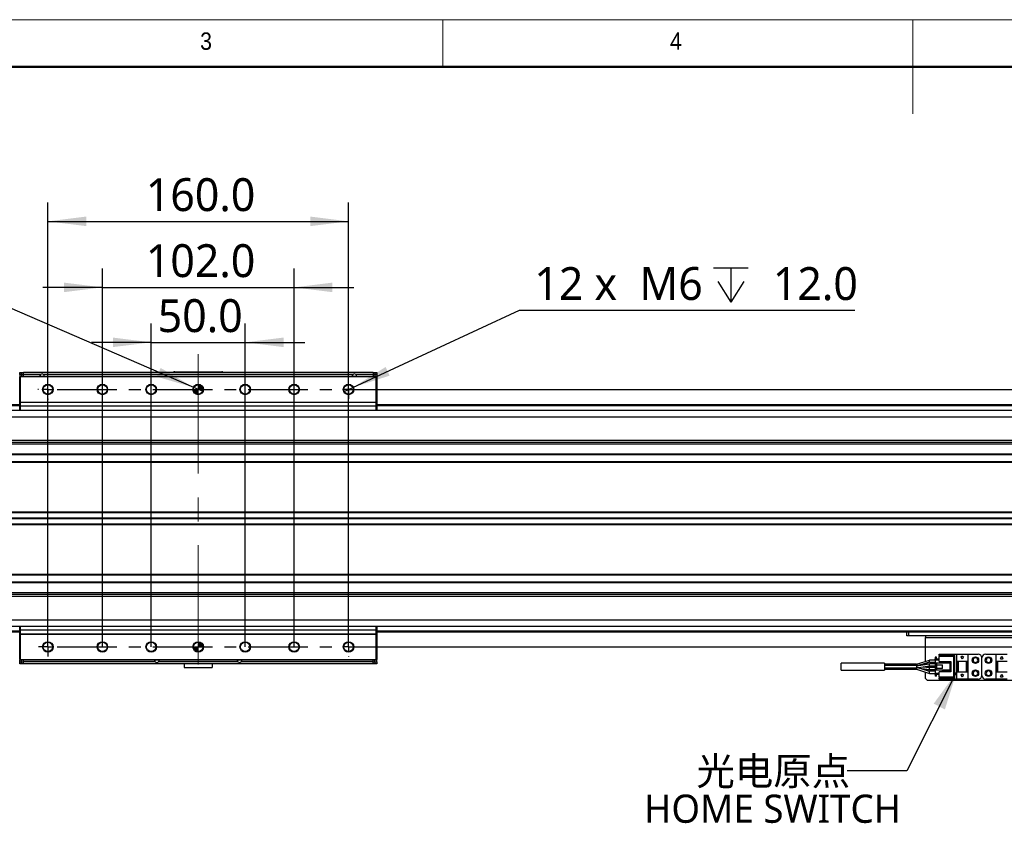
# Model space of a CAD drawing. Header units: millimetres. Extents: x 25 to 2075, y 25 to 1460.
# Tile 5 of 15: x 575 to 1099, y 1033 to 1460. Entities that reach past the tile are written whole.
import ezdxf

# ---------------------------------------------------------------- set-up
doc = ezdxf.new("R2010")
doc.units = ezdxf.units.MM
doc.header["$LTSCALE"] = 5
doc.linetypes.add('CENTER', pattern=[10.16, 6.35, -1.27, 1.27, -1.27])
doc.linetypes.add('CENTERX2', pattern=[20.32, 12.7, -2.54, 2.54, -2.54])
doc.layers.add('中心线', color=1, linetype='CENTER')
doc.layers.add('标注', color=7, linetype='Continuous')
doc.styles.add('SLDTEXTSTYLE0', font='MSYH.TTC', dxfattribs={"bigfont": 'bigfont'})
doc.styles.add('SLDTEXTSTYLE1', font='GOTHIC.TTF', dxfattribs={"width": 0.913})
doc.styles.add('SLDTEXTSTYLE10', font='MSYH.TTC')
doc.styles.get("Standard").update_dxf_attribs({"font": 'MSYH.TTC'})
doc.dimstyles.new('SLDDIMSTYLE0', dxfattribs={"dimtxt": 17.5, "dimasz": 20.4, "dimexe": 0, "dimexo": 0.0625, "dimgap": 4.375, "dimtad": 2, "dimrnd": 1e-09, "dimzin": 4, "dimdsep": 46, "dimtxsty": 'SLDTEXTSTYLE10', "dimsah": 1, "dimcen": 0.09, "dimadec": 0, "dimazin": 1, "dimtfac": 1, "dimtmove": 0, "dimatfit": 0, "dimfxl": 0, "dimfrac": 2, "dimtolj": 1, "dimtzin": 12, "dimarcsym": 0})
doc.dimstyles.new('SLDDIMSTYLE1', dxfattribs={"dimtxt": 17.5, "dimasz": 20.4, "dimexe": 0, "dimexo": 0.0625, "dimgap": 4.375, "dimtad": 2, "dimrnd": 1e-09, "dimzin": 4, "dimdsep": 46, "dimtxsty": 'SLDTEXTSTYLE10', "dimsah": 1, "dimcen": 0.09, "dimadec": 0, "dimazin": 1, "dimtfac": 1, "dimtofl": 0, "dimtmove": 0, "dimatfit": 3, "dimfxl": 0, "dimfrac": 2, "dimtolj": 1, "dimtzin": 12, "dimarcsym": 0})
doc.dimstyles.new('SLDDIMSTYLE2', dxfattribs={"dimtxt": 0.18, "dimasz": 20.4, "dimexe": 0, "dimexo": 0.0625, "dimgap": 0, "dimtad": 0, "dimtih": 1, "dimtoh": 1, "dimdec": 0, "dimrnd": 1e-09, "dimzin": 0, "dimdsep": 46, "dimtxsty": 'Standard', "dimsah": 1, "dimcen": 0.09, "dimadec": 0, "dimazin": 0, "dimtfac": 20.4, "dimtdec": 0, "dimtofl": 0, "dimtmove": 0, "dimatfit": 3, "dimfxl": 0, "dimfrac": 2, "dimtolj": 1, "dimtzin": 0, "dimarcsym": 0})
doc.dimstyles.new('SLDDIMSTYLE3', dxfattribs={"dimtxt": 17.5, "dimasz": 20.4, "dimexe": 0, "dimexo": 0.0625, "dimgap": 4.375, "dimtad": 0, "dimtih": 1, "dimtoh": 1, "dimdec": 6, "dimrnd": 1e-09, "dimzin": 12, "dimdsep": 46, "dimtxsty": 'SLDTEXTSTYLE10', "dimblk1": 'NONE', "dimsah": 1, "dimcen": 0, "dimadec": 0, "dimazin": 3, "dimtfac": 1, "dimtmove": 0, "dimatfit": 3, "dimldrblk": 'NONE', "dimfxl": 0, "dimfrac": 2, "dimtolj": 1, "dimtzin": 12, "dimarcsym": 0})
doc.dimstyles.new('SLDDIMSTYLE4', dxfattribs={"dimtxt": 17.5, "dimasz": 20.4, "dimexe": 0, "dimexo": 0.0625, "dimgap": 4.375, "dimtad": 0, "dimtih": 1, "dimtoh": 1, "dimdec": 1, "dimrnd": 1e-09, "dimzin": 4, "dimdsep": 46, "dimtxsty": 'SLDTEXTSTYLE10', "dimblk1": 'NONE', "dimsah": 1, "dimcen": 0, "dimadec": 0, "dimazin": 1, "dimtfac": 1, "dimtmove": 0, "dimatfit": 3, "dimldrblk": 'NONE', "dimfxl": 0, "dimfrac": 2, "dimtolj": 1, "dimtzin": 12, "dimarcsym": 0})

# ---------------------------------------------------------------- blocks, each defined once
blk = doc.blocks.new('SW_SYMBOL_HOLE_DEPTH')
at = {"layer": '标注', "color": 0}
for p, q in [((0, 4375), (4000, 4375)), ((2000, 4375), (2000, 375)), ((500, 2775), (2000, 375)), ((3500, 2775), (2000, 375))]:
    blk.add_line(p, q, dxfattribs=at)
blk = doc.blocks.new('_D_12')
at = {"layer": '标注', "color": 1}
for p, q in [((752.09, 1264.38), (840.71, 1305.43)), ((840.71, 1305.43), (1019.15, 1305.43)), ((747.55, 1262.28), (752.09, 1264.38))]:
    blk.add_line(p, q, dxfattribs=at)
blk.add_solid([(752.09, 1264.38), (771.67, 1270.65), (769.53, 1275.26)], dxfattribs=at)
at = {"layer": '标注', "color": 1, "xscale": 0.004592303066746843, "yscale": 0.004592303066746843, "zscale": 0.004592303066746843}
blk.add_blockref('SW_SYMBOL_HOLE_DEPTH', (944.05, 1307.98), dxfattribs=at)
at = {"layer": '标注', "color": 1, "char_height": 17.5, "attachment_point": 1, "style": 'SLDTEXTSTYLE10'}
for s, insert in [('12 x  M6 ', (848.65, 1328.38)), (' 12.0', (969.66, 1328.38))]:
    blk.add_mtext(s, dxfattribs=dict(at, insert=insert))
blk = doc.blocks.new('_None')
blk = doc.blocks.new('_D_13')
at = {"layer": '标注', "color": 102}
for p, q in [((544.59, 1317.5), (331.94, 1317.5)), ((667.53, 1264.32), (544.59, 1317.5)), ((672.11, 1262.34), (667.53, 1264.32))]:
    blk.add_line(p, q, dxfattribs=at)
blk.add_solid([(667.53, 1264.32), (649.81, 1274.75), (647.79, 1270.09)], dxfattribs=at)
at = {"layer": '标注', "color": 102, "xscale": 0.004592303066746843, "yscale": 0.004592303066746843, "zscale": 0.004592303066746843}
blk.add_blockref('SW_SYMBOL_HOLE_DEPTH', (474.19, 1320.04), dxfattribs=at)
at = {"layer": '标注', "color": 102, "char_height": 17.5, "attachment_point": 1, "style": 'SLDTEXTSTYLE10'}
for s, insert in [('2 x ', (331.94, 1340.44)), ('%%c', (368.26, 1340.27)), (' 5.0 H7 ', (395.29, 1340.44)), (' 6.0', (499.81, 1340.44))]:
    blk.add_mtext(s, dxfattribs=dict(at, insert=insert))
blk = doc.blocks.new('_D_14')
at = {"layer": '标注', "color": 1}
for p, q in [((589.82, 1126.33), (589.82, 1362.73)), ((749.82, 1126.33), (749.82, 1362.73)), ((589.82, 1352.73), (749.82, 1352.73))]:
    blk.add_line(p, q, dxfattribs=at)
for points in [[(589.82, 1352.73), (610.22, 1350.19), (610.22, 1355.27)], [(749.82, 1352.73), (729.42, 1355.27), (729.42, 1350.19)]]:
    blk.add_solid(points, dxfattribs=at)
at = {"layer": '标注', "color": 1, "insert": (641.94, 1375.69), "char_height": 17.5, "attachment_point": 1, "style": 'SLDTEXTSTYLE10'}
blk.add_mtext('160.0', dxfattribs=at)
blk = doc.blocks.new('_D_15')
at = {"layer": '标注', "color": 1}
for p, q in [((618.82, 1126.33), (618.82, 1327.6)), ((720.82, 1126.33), (720.82, 1327.6)), ((618.82, 1317.6), (587.07, 1317.6)), ((618.82, 1317.6), (720.82, 1317.6)), ((720.82, 1317.6), (752.57, 1317.6))]:
    blk.add_line(p, q, dxfattribs=at)
for points in [[(618.82, 1317.6), (598.42, 1320.14), (598.42, 1315.06)], [(720.82, 1317.6), (741.22, 1315.06), (741.22, 1320.14)]]:
    blk.add_solid(points, dxfattribs=at)
at = {"layer": '标注', "color": 1, "insert": (641.94, 1340.57), "char_height": 17.5, "attachment_point": 1, "style": 'SLDTEXTSTYLE10'}
blk.add_mtext('102.0', dxfattribs=at)
blk = doc.blocks.new('_D_16')
at = {"layer": '标注', "color": 1}
for p, q in [((644.82, 1126.33), (644.82, 1298.37)), ((694.82, 1126.33), (694.82, 1298.37)), ((644.82, 1288.37), (613.07, 1288.37)), ((644.82, 1288.37), (694.82, 1288.37)), ((694.82, 1288.37), (726.57, 1288.37))]:
    blk.add_line(p, q, dxfattribs=at)
for points in [[(644.82, 1288.37), (624.42, 1290.91), (624.42, 1285.83)], [(694.82, 1288.37), (715.22, 1285.83), (715.22, 1290.91)]]:
    blk.add_solid(points, dxfattribs=at)
at = {"layer": '标注', "color": 1, "insert": (648.26, 1311.33), "char_height": 17.5, "attachment_point": 1, "style": 'SLDTEXTSTYLE10'}
blk.add_mtext('50.0', dxfattribs=at)
blk = doc.blocks.new('_D_17')
at = {"layer": '标注', "color": 1}
for p, q in [((749.82, 1263.33), (1289.83, 1263.33)), ((1279.83, 1263.33), (1279.83, 1126.33)), ((749.82, 1126.33), (1289.83, 1126.33))]:
    blk.add_line(p, q, dxfattribs=at)
for points in [[(1279.83, 1263.33), (1277.29, 1242.93), (1282.37, 1242.93)], [(1279.83, 1126.33), (1282.37, 1146.73), (1277.29, 1146.73)]]:
    blk.add_solid(points, dxfattribs=at)
at = {"layer": '标注', "color": 1, "insert": (1256.86, 1166.95), "char_height": 17.5, "attachment_point": 1, "rotation": 90, "style": 'SLDTEXTSTYLE10'}
blk.add_mtext('137.0', dxfattribs=at)
blk = doc.blocks.new('SW_NOTE_0_6')
at = {"color": 0, "linetype": 'Continuous', "lineweight": 0, "char_height": 15, "attachment_point": 2}
for s, insert, style in [('光电原点', (-39.34, 7.27), 'SLDTEXTSTYLE0'), ('HOME SWITCH', (-39.74, -12.73), 'SLDTEXTSTYLE10')]:
    blk.add_mtext(s, dxfattribs=dict(at, insert=insert, style=style))
blk = doc.blocks.new('SW_CENTERMARKSYMBOL_0')
at = {"layer": '中心线', "color": 0}
for p, q in [((0, 5), (0, 5.3)), ((-5, 0), (-5.3, 0)), ((0, 0), (-2.5, 0)), ((0, 0), (0, 2.5)), ((0, 0), (0, -2.5)), ((0, 0), (2.5, 0)), ((5, 0), (155, 0)), ((160, 0), (157.5, 0)), ((160, 2.5), (160, 5)), ((160, 0), (160, 2.5)), ((160, 0), (160, -2.5)), ((160, 0), (162.5, 0)), ((162.5, 0), (165, 0)), ((0, -5), (0, -5.3)), ((160, -2.5), (160, -5))]:
    blk.add_line(p, q, dxfattribs=at)
blk = doc.blocks.new('SW_CENTERMARKSYMBOL_1')
at = {"layer": '中心线', "color": 0}
for p, q in [((160, 5), (160, 5.3)), ((-2.5, 0), (-5, 0)), ((0, 0), (-2.5, 0)), ((0, 2.5), (0, 5)), ((0, 0), (0, 2.5)), ((0, 0), (0, -2.5)), ((0, 0), (2.5, 0)), ((5, 0), (155, 0)), ((160, 0), (157.5, 0)), ((160, 0), (160, 2.5)), ((160, 0), (160, -2.5)), ((160, 0), (162.5, 0)), ((165, 0), (165.3, 0)), ((0, -2.5), (0, -5)), ((160, -5), (160, -5.3))]:
    blk.add_line(p, q, dxfattribs=at)
blk = doc.blocks.new('SW_DOWELSYMBOL_0')
at = {"linetype": 'Continuous', "lineweight": 0}
h = blk.add_hatch(color=0, dxfattribs=at)
edge = h.paths.add_edge_path(flags=0)
edge.add_arc((0, 0), 2.5, 180, 270)
edge.add_line((0, -2.5), (0, 0))
edge.add_line((0, 0), (-2.5, 0))
h = blk.add_hatch(color=0, dxfattribs=at)
edge = h.paths.add_edge_path(flags=0)
edge.add_arc((0, 0), 2.5, 0, 90)
edge.add_line((0, 2.5), (0, 0))
edge.add_line((0, 0), (2.5, 0))
at = {"color": 0, "linetype": 'Continuous', "lineweight": 0}
blk.add_circle((0, 0), 2.5, dxfattribs=at)
blk = doc.blocks.new('SW_DOWELSYMBOL_1')
at = {"linetype": 'Continuous', "lineweight": 0}
h = blk.add_hatch(color=0, dxfattribs=at)
edge = h.paths.add_edge_path(flags=0)
edge.add_arc((0, 0), 2.5, 180, 270)
edge.add_line((0, -2.5), (0, 0))
edge.add_line((0, 0), (-2.5, 0))
h = blk.add_hatch(color=0, dxfattribs=at)
edge = h.paths.add_edge_path(flags=0)
edge.add_arc((0, 0), 2.5, 0, 90)
edge.add_line((0, 2.5), (0, 0))
edge.add_line((0, 0), (2.5, 0))
at = {"color": 0, "linetype": 'Continuous', "lineweight": 0}
blk.add_circle((0, 0), 2.5, dxfattribs=at)

msp = doc.modelspace()

# ---------------------------------------------------------------- linework, layer by layer
at = {"color": 7, "linetype": 'Continuous', "lineweight": 18}
for p, q in [((2075, 1460), (25, 1460)), ((800, 1435), (800, 1460)), ((1050, 1460), (1050, 1410)), ((50, 1435), (2050, 1435))]:
    msp.add_line(p, q, dxfattribs=at)
at = {"color": 7, "linetype": 'Continuous', "lineweight": 50}
msp.add_line((2050, 1435), (50, 1435), dxfattribs=at)
at = {"color": 0, "linetype": 'Continuous', "lineweight": -3}
for p, q in [((574.8195818, 1272.328918), (575.8195838, 1272.328918)), ((574.8195818, 1271.3289159), (574.8195818, 1272.328918)), ((575.8195838, 1271.3289159), (574.8195818, 1271.3289159)), ((574.8195818, 1271.3289159), (574.8195818, 1270.3289214)), ((575.1195794, 1270.3289214), (574.8195818, 1270.0289163)), ((574.8195818, 1256.6289167), (574.8195818, 1270.0289163)), ((575.1195794, 1270.0289163), (574.8195818, 1270.0289163)), ((575.1195794, 1270.0289163), (575.1195794, 1270.3289214)), ((575.1195794, 1270.3289214), (764.5195818, 1270.3289214)), ((575.1195794, 1270.0289163), (575.1195794, 1256.6289167)), ((764.5195818, 1270.0289163), (575.1195794, 1270.0289163)), ((575.8195838, 1272.328918), (576.8195784, 1272.328918)), ((575.8195838, 1271.3289159), (575.8195838, 1272.328918)), ((576.8195784, 1271.3289159), (575.8195838, 1271.3289159)), ((575.8195838, 1271.3289159), (575.8195838, 1270.3289214)), ((762.8195828, 1272.328918), (576.8195784, 1272.328918)), ((576.8195784, 1271.3299143), (576.8195784, 1272.328918)), ((576.8195784, 1271.3279176), (576.8195784, 1271.3299143)), ((585.9709179, 1271.3299143), (576.8195784, 1271.3299143)), ((576.8195784, 1271.3289159), (576.8195784, 1271.3279176)), ((576.8195784, 1270.3289214), (576.8195784, 1271.3279176)), ((585.9682506, 1271.3279176), (576.8195784, 1271.3279176)), ((752.170915, 1271.3299143), (587.4682462, 1271.3299143)), ((752.1682477, 1271.3279176), (587.4709135, 1271.3279176)), ((657.3195804, 1272.7289173), (657.3195804, 1272.4289197)), ((657.3195804, 1272.7289173), (682.3195808, 1272.7289173)), ((682.3195808, 1272.4289197), (657.3195804, 1272.4289197)), ((682.3195808, 1272.7289173), (682.3195808, 1272.4289197)), ((762.8195828, 1271.3299143), (753.6682433, 1271.3299143)), ((762.8195828, 1271.3279176), (753.6709106, 1271.3279176)), ((762.8195828, 1272.328918), (762.8195828, 1271.3299143)), ((762.8195828, 1272.328918), (763.8195774, 1272.328918)), ((762.8195828, 1271.3299143), (762.8195828, 1271.3279176)), ((763.8195774, 1271.3289159), (762.8195828, 1271.3289159)), ((762.8195828, 1271.3289159), (762.8195828, 1271.3279176)), ((762.8195828, 1271.3279176), (762.8195828, 1270.3289214)), ((763.8195774, 1272.328918), (763.8195774, 1271.3289159)), ((763.8195774, 1272.328918), (764.8195794, 1272.328918)), ((763.8195774, 1271.3289159), (763.8195774, 1270.3289214)), ((764.8195794, 1271.3289159), (763.8195774, 1271.3289159)), ((764.5195818, 1270.0289163), (764.5195818, 1270.3289214)), ((764.8195794, 1270.0289163), (764.5195818, 1270.3289214)), ((764.5195818, 1256.6289167), (764.5195818, 1270.0289163)), ((764.8195794, 1270.0289163), (764.5195818, 1270.0289163)), ((764.8195794, 1272.328918), (764.8195794, 1271.3289159)), ((764.8195794, 1271.3289159), (764.8195794, 1270.3289214)), ((764.8195794, 1270.0289163), (764.8195794, 1256.6289167)), ((115.0695553, 1252.3289184), (1224.5696059, 1252.3289184)), ((129.8195591, 1255.328917), (574.8195818, 1255.328917)), ((129.8195591, 1255.0289194), (574.8195818, 1255.0289194)), ((129.8195591, 1254.9052547), (574.8195818, 1254.9052547)), ((129.8195591, 1254.7442327), (574.8195818, 1254.7442327)), ((575.1195794, 1256.3289191), (574.8195818, 1256.6289167)), ((575.1195794, 1256.6289167), (574.8195818, 1256.6289167)), ((574.8195818, 1254.3289187), (574.8195818, 1256.6289167)), ((574.8195818, 1254.3289187), (575.1195794, 1254.3289187)), ((574.8195818, 1252.3289184), (574.8195818, 1254.3289187)), ((575.1195794, 1256.6289167), (764.5195818, 1256.6289167)), ((575.1195794, 1256.3289191), (575.1195794, 1256.6289167)), ((764.5195818, 1256.3289191), (575.1195794, 1256.3289191)), ((575.1195794, 1256.3289191), (575.1195794, 1254.3289187)), ((764.5195818, 1254.3289187), (575.1195794, 1254.3289187)), ((575.1195794, 1254.3289187), (575.1195794, 1252.3289184)), ((764.5195818, 1256.3289191), (764.5195818, 1256.6289167)), ((764.8195794, 1256.6289167), (764.5195818, 1256.6289167)), ((764.5195818, 1256.3289191), (764.8195794, 1256.6289167)), ((764.5195818, 1254.3289187), (764.5195818, 1256.3289191)), ((764.5195818, 1254.3289187), (764.8195794, 1254.3289187)), ((764.5195818, 1252.3289184), (764.5195818, 1254.3289187)), ((764.8195794, 1256.6289167), (764.8195794, 1254.3289187)), ((764.8195794, 1255.328917), (1209.819602, 1255.328917)), ((764.8195794, 1255.0289194), (1209.819602, 1255.0289194)), ((764.8195794, 1254.9052547), (1209.819602, 1254.9052547)), ((764.8195794, 1254.7442327), (1209.819602, 1254.7442327)), ((764.8195794, 1254.3289187), (764.8195794, 1252.3289184)), ((115.0695553, 1248.8289188), (1224.5696059, 1248.8289188)), ((115.0695553, 1236.2654108), (1224.5696059, 1236.2654108)), ((115.0695553, 1235.2971631), (1224.5696059, 1235.2971631)), ((115.0695553, 1234.3289192), (1224.5696059, 1234.3289192)), ((115.0695553, 1229.0289189), (1224.5696059, 1229.0289189)), ((115.0695553, 1228.6289158), (1224.5696059, 1228.6289158)), ((115.0695553, 1225.0289182), (1224.5696059, 1225.0289182)), ((115.0695553, 1224.628917), (1224.5696059, 1224.628917)), ((132.4267259, 1198.2289174), (1207.2124353, 1198.2289174)), ((132.9653135, 1197.8289174), (1206.6738477, 1197.8289174)), ((134.3145838, 1195.0289174), (1205.3245774, 1195.0289174)), ((134.3145838, 1194.6289174), (1205.3245774, 1194.6289174)), ((132.4267259, 1191.4289173), (1207.2124353, 1191.4289173)), ((132.9653135, 1191.8289173), (1206.6738477, 1191.8289173)), ((115.0695553, 1165.0289177), (1224.5696059, 1165.0289177)), ((115.0695553, 1164.6289165), (1224.5696059, 1164.6289165)), ((115.0695553, 1161.0289189), (1224.5696059, 1161.0289189)), ((115.0695553, 1160.6289159), (1224.5696059, 1160.6289159)), ((115.0695553, 1155.3289155), (1224.5696059, 1155.3289155)), ((115.0695553, 1154.3606716), (1224.5696059, 1154.3606716)), ((115.0695553, 1153.392424), (1224.5696059, 1153.392424)), ((115.0695553, 1140.828916), (1224.5696059, 1140.828916)), ((115.0695553, 1137.3289163), (1224.5696059, 1137.3289163)), ((574.8195818, 1135.3289197), (574.8195818, 1137.3289163)), ((575.1195794, 1137.3289163), (575.1195794, 1135.3289197)), ((764.5195818, 1135.3289197), (764.5195818, 1137.3289163)), ((764.8195794, 1137.3289163), (764.8195794, 1135.3289197)), ((129.8195591, 1134.913602), (574.8195818, 1134.913602)), ((129.8195591, 1134.7525801), (574.8195818, 1134.7525801)), ((129.8195591, 1134.6289153), (574.8195818, 1134.6289153)), ((129.8195591, 1134.3289177), (574.8195818, 1134.3289177)), ((574.8195818, 1135.3289197), (575.1195794, 1135.3289197)), ((574.8195818, 1133.028918), (574.8195818, 1135.3289197)), ((574.8195818, 1133.028918), (575.1195794, 1133.3289194)), ((574.8195818, 1119.6289185), (574.8195818, 1133.028918)), ((574.8195818, 1133.028918), (575.1195794, 1133.028918)), ((575.1195794, 1135.3289197), (575.1195794, 1133.3289194)), ((764.5195818, 1135.3289197), (575.1195794, 1135.3289197)), ((575.1195794, 1133.028918), (575.1195794, 1133.3289194)), ((575.1195794, 1133.3289194), (764.5195818, 1133.3289194)), ((575.1195794, 1133.028918), (575.1195794, 1119.6289185)), ((764.5195818, 1133.028918), (575.1195794, 1133.028918)), ((764.5195818, 1133.3289194), (764.5195818, 1135.3289197)), ((764.5195818, 1135.3289197), (764.8195794, 1135.3289197)), ((764.5195818, 1133.028918), (764.5195818, 1133.3289194)), ((764.8195794, 1133.028918), (764.5195818, 1133.3289194)), ((764.5195818, 1119.6289185), (764.5195818, 1133.028918)), ((764.5195818, 1133.028918), (764.8195794, 1133.028918)), ((764.8195794, 1135.3289197), (764.8195794, 1133.028918)), ((764.8195794, 1134.913602), (1209.819602, 1134.913602)), ((764.8195794, 1134.7525801), (1209.819602, 1134.7525801)), ((764.8195794, 1134.6289153), (1209.819602, 1134.6289153)), ((764.8195794, 1134.3289177), (1209.819602, 1134.3289177)), ((764.8195794, 1133.028918), (764.8195794, 1119.6289185)), ((1046.8195846, 1132.3289174), (1046.8195846, 1134.328914)), ((1047.8195718, 1132.3289174), (1046.8195846, 1132.3289174)), ((1047.8195718, 1134.328914), (1047.8195718, 1132.3289174)), ((1125.8195808, 1132.3289174), (1047.8195718, 1132.3289174)), ((1056.8195751, 1132.3289174), (1056.8195751, 1131.3289153)), ((1056.8195751, 1131.3289153), (1116.8195775, 1131.3289153)), ((1056.8195751, 1118.718912), (1056.8195751, 1131.3289153)), ((1064.1195944, 1121.7289167), (1064.1195944, 1122.5289154)), ((1064.1195944, 1122.5289154), (1073.3195713, 1122.5289154)), ((1072.419571, 1121.7289167), (1064.1195944, 1121.7289167)), ((1064.1195944, 1121.7289167), (1064.1195944, 1121.2289157)), ((1071.9195774, 1121.2289157), (1064.1195944, 1121.2289157)), ((1064.1195944, 1118.6289164), (1064.1195944, 1121.2289157)), ((1071.9195774, 1121.2289157), (1072.419571, 1121.7289167)), ((1071.9195774, 1110.4289192), (1071.9195774, 1121.2289157)), ((1072.419571, 1109.9289182), (1072.419571, 1121.7289167)), ((1073.3195713, 1122.5289154), (1079.3195834, 1122.5289154)), ((1073.3195713, 1122.5289154), (1073.3195713, 1118.8289124)), ((1075.9195855, 1121.4289191), (1076.7195692, 1121.4289191)), ((1075.9195855, 1121.0289123), (1075.9195855, 1121.4289191)), ((1076.7195692, 1121.4289191), (1076.7195692, 1121.0289123)), ((1079.3195834, 1122.5289154), (1079.3195834, 1118.8289124)), ((1079.3195834, 1122.5289154), (1084.8195722, 1122.5289154)), ((1088.8195803, 1122.5289154), (1094.3195691, 1122.5289154)), ((1094.3195691, 1118.8289124), (1094.3195691, 1122.5289154)), ((1094.3195691, 1122.5289154), (1100.3195813, 1122.5289154)), ((1096.71958, 1120.2289137), (1097.3195901, 1121.4289191)), ((1097.3195901, 1121.4289191), (1097.9195705, 1120.2289137)), ((574.8195818, 1119.6289185), (575.1195794, 1119.6289185)), ((574.8195818, 1119.6289185), (575.1195794, 1119.3289208)), ((574.8195818, 1118.3289188), (574.8195818, 1119.3289208)), ((574.8195818, 1118.3289188), (575.8195838, 1118.3289188)), ((574.8195818, 1117.3289168), (574.8195818, 1118.3289188)), ((575.8195838, 1117.3289168), (574.8195818, 1117.3289168)), ((575.1195794, 1119.3289208), (575.1195794, 1119.6289185)), ((575.1195794, 1119.6289185), (764.5195818, 1119.6289185)), ((764.5195818, 1119.3289208), (575.1195794, 1119.3289208)), ((575.8195838, 1118.3289188), (575.8195838, 1119.3289208)), ((575.8195838, 1118.3289188), (576.8195784, 1118.3289188)), ((575.8195838, 1117.3289168), (575.8195838, 1118.3289188)), ((576.8195784, 1117.3289168), (575.8195838, 1117.3289168)), ((576.8195784, 1118.3299172), (576.8195784, 1119.3289208)), ((576.8195784, 1118.3279204), (576.8195784, 1118.3299172)), ((576.8195784, 1118.3289188), (576.8195784, 1118.3299172)), ((647.0682493, 1118.3299172), (576.8195784, 1118.3299172)), ((576.8195784, 1117.3289168), (576.8195784, 1118.3279204)), ((647.0709166, 1118.3279204), (576.8195784, 1118.3279204)), ((762.8195828, 1117.3289168), (576.8195784, 1117.3289168)), ((691.0709163, 1118.3279204), (648.5682448, 1118.3279204)), ((691.068249, 1118.3299172), (648.5709122, 1118.3299172)), ((662.3195808, 1117.3289168), (662.3195808, 1115.3289202)), ((677.3195804, 1117.3289168), (677.3195804, 1115.3289202)), ((762.8195828, 1118.3279204), (692.5682446, 1118.3279204)), ((762.8195828, 1118.3299172), (692.5709119, 1118.3299172)), ((762.8195828, 1118.3299172), (762.8195828, 1119.3289208)), ((762.8195828, 1118.3279204), (762.8195828, 1118.3299172)), ((762.8195828, 1118.3289188), (762.8195828, 1118.3299172)), ((762.8195828, 1118.3289188), (763.8195774, 1118.3289188)), ((762.8195828, 1117.3289168), (762.8195828, 1118.3279204)), ((763.8195774, 1117.3289168), (762.8195828, 1117.3289168)), ((763.8195774, 1118.3289188), (763.8195774, 1119.3289208)), ((763.8195774, 1118.3289188), (763.8195774, 1117.3289168)), ((763.8195774, 1118.3289188), (764.8195794, 1118.3289188)), ((764.8195794, 1117.3289168), (763.8195774, 1117.3289168)), ((764.5195818, 1119.6289185), (764.8195794, 1119.6289185)), ((764.5195818, 1119.3289208), (764.8195794, 1119.6289185)), ((764.5195818, 1119.3289208), (764.5195818, 1119.6289185)), ((764.8195794, 1118.3289188), (764.8195794, 1119.3289208)), ((764.8195794, 1118.3289188), (764.8195794, 1117.3289168)), ((1034.9208286, 1117.6789152), (1011.9183233, 1117.6789152)), ((1051.9195667, 1117.1789142), (1034.9183252, 1117.1789142)), ((1051.920878, 1116.3789156), (1034.9183252, 1116.3789156)), ((1051.9195667, 1117.1789142), (1058.9195659, 1119.3789142)), ((1058.9195659, 1117.378709), (1051.9195667, 1116.3785803)), ((1051.9195667, 1117.1789142), (1051.9195667, 1116.3761812)), ((1058.9195659, 1117.1020168), (1051.9195667, 1116.1884713)), ((1051.9195667, 1115.2792471), (1058.9195659, 1116.2791225)), ((1058.9195659, 1118.278918), (1053.6678305, 1116.628361)), ((1056.8195751, 1117.0786741), (1056.8195751, 1117.6189157)), ((1056.8195751, 1115.6766537), (1056.8195751, 1115.9791621)), ((1061.9195869, 1117.3789176), (1058.9183143, 1117.3789176)), ((1058.9183143, 1116.2789139), (1061.9195869, 1116.2789139)), ((1061.7518595, 1119.3789142), (1058.9195659, 1119.3789142)), ((1058.9195659, 1118.278918), (1058.9195659, 1119.3789142)), ((1058.9195659, 1118.278918), (1061.9195869, 1118.278918)), ((1062.6195839, 1120.8289164), (1061.9195869, 1120.8289164)), ((1061.9195869, 1120.8289164), (1061.9195869, 1120.0289178)), ((1061.9195869, 1119.4289151), (1061.9195869, 1120.0289178)), ((1061.9195869, 1120.0289178), (1064.1195944, 1120.0289178)), ((1061.9195869, 1119.4289151), (1064.1195944, 1119.4289151)), ((1061.9195869, 1119.4289151), (1061.9195869, 1117.7289161)), ((1061.9195869, 1117.7289161), (1061.9195869, 1113.9289188)), ((1062.6195839, 1117.7289161), (1061.9195869, 1117.7289161)), ((1062.6195839, 1120.0289178), (1062.6195839, 1120.8289164)), ((1062.6195839, 1117.7289161), (1062.6195839, 1116.8289158)), ((1069.9195733, 1117.7289161), (1062.6195839, 1117.7289161)), ((1062.6195839, 1116.8289158), (1062.6195839, 1114.8289192)), ((1062.6195839, 1116.8289158), (1065.8195784, 1116.8289158)), ((1064.1195944, 1118.6289164), (1070.3195801, 1118.6289164)), ((1065.8195784, 1114.8289192), (1065.8195784, 1116.8289158)), ((1065.919595, 1118.278918), (1065.919595, 1118.6289164)), ((1070.3195801, 1118.278918), (1065.919595, 1118.278918)), ((1065.919595, 1117.7289161), (1065.919595, 1118.278918)), ((1069.9195733, 1113.9289188), (1069.9195733, 1117.7289161)), ((1070.3195801, 1118.6289164), (1070.3195801, 1113.0289185)), ((1073.3195713, 1118.8289124), (1079.3195834, 1118.8289124)), ((1073.3195713, 1118.8289124), (1073.3195713, 1112.8289151)), ((1073.8195947, 1118.8289124), (1073.8195947, 1112.8289151)), ((1074.1195848, 1118.8289124), (1074.1195848, 1112.8289151)), ((1075.7195821, 1121.0289123), (1075.9195855, 1121.0289123)), ((1076.3195923, 1119.8289144), (1075.7195821, 1121.0289123)), ((1076.9195726, 1121.0289123), (1076.3195923, 1119.8289144)), ((1076.7195692, 1121.0289123), (1076.9195726, 1121.0289123)), ((1078.5195699, 1112.8289151), (1078.5195699, 1118.8289124)), ((1078.8195899, 1112.8289151), (1078.8195899, 1118.8289124)), ((1079.3195834, 1118.8289124), (1079.3195834, 1112.8289151)), ((1086.8195763, 1111.1289161), (1086.8195763, 1120.5289188)), ((1094.3195691, 1118.8289124), (1100.3195813, 1118.8289124)), ((1094.3195691, 1112.8289151), (1094.3195691, 1118.8289124)), ((1094.8195925, 1118.8289124), (1094.8195925, 1112.8289151)), ((1095.1195827, 1118.8289124), (1095.1195827, 1112.8289151)), ((1096.9195834, 1120.2289137), (1096.71958, 1120.2289137)), ((1096.9195834, 1119.8289144), (1096.9195834, 1120.2289137)), ((1097.7195671, 1119.8289144), (1096.9195834, 1119.8289144)), ((1097.7195671, 1120.2289137), (1097.7195671, 1119.8289144)), ((1097.9195705, 1120.2289137), (1097.7195671, 1120.2289137)), ((662.3195808, 1115.3289202), (677.3195804, 1115.3289202)), ((1011.9183233, 1113.9789122), (1034.9208286, 1113.9789122)), ((1034.9183252, 1115.2789193), (1051.920878, 1115.2789193)), ((1034.9183252, 1114.4789132), (1051.920878, 1114.4789132)), ((1051.9195667, 1114.4791889), (1058.9195659, 1112.2793156)), ((1058.9195659, 1113.1898808), (1052.2175601, 1115.3218123)), ((1058.9195659, 1113.3785146), (1052.5745025, 1115.3727966)), ((1053.6631217, 1115.0306436), (1058.9195659, 1114.2821508)), ((1055.5288961, 1115.7947975), (1058.9195659, 1115.3479042)), ((1058.9195659, 1115.37568), (1055.7624569, 1115.8281612)), ((1056.8195751, 1114.0385541), (1056.8195751, 1114.5811799)), ((1056.8195751, 1109.5289188), (1056.8195751, 1112.9392806)), ((1061.9195869, 1113.378917), (1058.9182844, 1113.378917)), ((1058.9182844, 1112.2789132), (1061.7518595, 1112.2789132)), ((1061.9195869, 1115.3789136), (1058.9183143, 1115.3789136)), ((1058.9183143, 1114.2789173), (1061.9195869, 1114.2789173)), ((1058.9195659, 1115.3479042), (1058.9195659, 1115.3789136)), ((1062.6195839, 1113.9289188), (1061.9195869, 1113.9289188)), ((1061.9195869, 1113.9289188), (1061.9195869, 1112.2289124)), ((1064.1195944, 1112.2289124), (1061.9195869, 1112.2289124)), ((1061.9195869, 1111.6289171), (1061.9195869, 1112.2289124)), ((1064.1195944, 1111.6289171), (1061.9195869, 1111.6289171)), ((1061.9195869, 1111.6289171), (1061.9195869, 1110.8289185)), ((1062.6195839, 1110.8289185), (1061.9195869, 1110.8289185)), ((1062.6195839, 1114.8289192), (1062.6195839, 1113.9289188)), ((1065.8195784, 1114.8289192), (1062.6195839, 1114.8289192)), ((1069.9195733, 1113.9289188), (1062.6195839, 1113.9289188)), ((1062.6195839, 1110.8289185), (1062.6195839, 1111.6289171)), ((1070.3195801, 1113.0289185), (1064.1195944, 1113.0289185)), ((1064.1195944, 1110.4289192), (1064.1195944, 1113.0289185)), ((1065.919595, 1113.378917), (1065.919595, 1113.9289188)), ((1065.919595, 1113.0289185), (1065.919595, 1113.378917)), ((1065.919595, 1113.378917), (1070.3195801, 1113.378917)), ((1073.3195713, 1112.8289151), (1073.3195713, 1109.1289121)), ((1079.3195834, 1112.8289151), (1073.3195713, 1112.8289151)), ((1075.7195821, 1111.4289138), (1075.9195855, 1111.4289138)), ((1076.3195923, 1110.2289158), (1075.7195821, 1111.4289138)), ((1075.9195855, 1111.8289131), (1076.7195692, 1111.8289131)), ((1075.9195855, 1111.4289138), (1075.9195855, 1111.8289131)), ((1076.9195726, 1111.4289138), (1076.3195923, 1110.2289158)), ((1076.7195692, 1111.8289131), (1076.7195692, 1111.4289138)), ((1076.7195692, 1111.4289138), (1076.9195726, 1111.4289138)), ((1079.3195834, 1112.8289151), (1079.3195834, 1109.1289121)), ((1094.3195691, 1109.1289121), (1094.3195691, 1112.8289151)), ((1100.3195813, 1112.8289151), (1094.3195691, 1112.8289151)), ((1096.71958, 1110.6289151), (1097.3195901, 1111.8289131)), ((1097.3195901, 1111.8289131), (1097.9195705, 1110.6289151)), ((1056.8195751, 1109.5289188), (1057.819592, 1108.5289168)), ((1115.8195904, 1108.5289168), (1057.819592, 1108.5289168)), ((1064.1195944, 1110.4289192), (1071.9195774, 1110.4289192)), ((1064.1195944, 1110.4289192), (1064.1195944, 1109.9289182)), ((1064.1195944, 1109.9289182), (1072.419571, 1109.9289182)), ((1064.1195944, 1109.1289121), (1064.1195944, 1109.9289182)), ((1073.3195713, 1109.1289121), (1064.1195944, 1109.1289121)), ((1072.419571, 1109.9289182), (1071.9195774, 1110.4289192)), ((1079.3195834, 1109.1289121), (1073.3195713, 1109.1289121)), ((1084.8195722, 1109.1289121), (1079.3195834, 1109.1289121)), ((1094.3195691, 1109.1289121), (1088.8195803, 1109.1289121)), ((1100.3195813, 1109.1289121), (1094.3195691, 1109.1289121)), ((1096.9195834, 1110.6289151), (1096.71958, 1110.6289151)), ((1096.9195834, 1110.2289158), (1096.9195834, 1110.6289151)), ((1097.7195671, 1110.2289158), (1096.9195834, 1110.2289158)), ((1097.7195671, 1110.6289151), (1097.7195671, 1110.2289158)), ((1097.9195705, 1110.6289151), (1097.7195671, 1110.6289151))]:
    msp.add_line(p, q, dxfattribs=at)
for centre, radius in [((589.8195806, 1263.328918), 2.8), ((589.8195806, 1263.328918), 2.5), ((618.8195806, 1263.328918), 2.8), ((618.8195806, 1263.328918), 2.5), ((644.8195806, 1263.328918), 2.8), ((644.8195806, 1263.328918), 2.5), ((669.8195806, 1263.328918), 2.8), ((669.8195806, 1263.328918), 2.5), ((694.8195806, 1263.328918), 2.8), ((694.8195806, 1263.328918), 2.5), ((720.8195806, 1263.328918), 2.8), ((720.8195806, 1263.328918), 2.5), ((749.8195806, 1263.328918), 2.8), ((749.8195806, 1263.328918), 2.5), ((589.8195806, 1126.328918), 2.8), ((589.8195806, 1126.328918), 2.5), ((618.8195806, 1126.328918), 2.8), ((618.8195806, 1126.328918), 2.5), ((644.8195806, 1126.328918), 2.8), ((644.8195806, 1126.328918), 2.5), ((669.8195806, 1126.328918), 2.8), ((669.8195806, 1126.328918), 2.5), ((694.8195806, 1126.328918), 2.8), ((694.8195806, 1126.328918), 2.5), ((720.8195806, 1126.328918), 2.8), ((720.8195806, 1126.328918), 2.5), ((749.8195806, 1126.328918), 2.8), ((749.8195806, 1126.328918), 2.5), ((1083.3195806, 1119.3289156), 1.75), ((1090.3195806, 1119.3289156), 1.75), ((1083.3195806, 1112.3289156), 1.75), ((1090.3195806, 1112.3289156), 1.75)]:
    msp.add_circle(centre, radius, dxfattribs=at)
for centre, radius, start, end in [((586.7195806, 1270.328918), 1.25, 0, 180), ((657.3195806, 1271.728918), 1, 90, 143.130102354), ((657.3195806, 1271.728918), 0.7, 90, 121.002719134), ((682.3195806, 1271.728918), 1, 36.869897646, 90), ((682.3195806, 1271.728918), 0.7, 58.997280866, 90), ((752.9195806, 1270.328918), 1.25, 0, 180), ((1084.8195806, 1120.5289156), 2, 0, 90), ((1088.8195806, 1120.5289156), 2, 90, 180), ((647.8195806, 1119.328918), 1.25, 180, 0), ((691.8195806, 1119.328918), 1.25, 180, 0), ((1083.3195806, 1119.3289156), 1.25, 90, 270), ((1083.3195806, 1119.3289156), 1.25, 270, 90), ((1090.3195806, 1119.3289156), 1.25, 90, 270), ((1090.3195806, 1119.3289156), 1.25, 270, 90), ((1083.3195806, 1112.3289156), 1.25, 90, 270), ((1083.3195806, 1112.3289156), 1.25, 270, 90), ((1084.8195806, 1111.1289156), 2, 270, 0), ((1088.8195806, 1111.1289156), 2, 180, 270), ((1090.3195806, 1112.3289156), 1.25, 90, 270), ((1090.3195806, 1112.3289156), 1.25, 270, 90)]:
    msp.add_arc(centre, radius, start, end, dxfattribs=at)
for points, knots in [([(1011.919575, 1113.9789122), (1011.919575, 1114.0067205), (1011.919575, 1114.0623371), (1011.919575, 1114.4901547), (1011.919575, 1115.1016602), (1011.919575, 1115.8289162), (1011.919575, 1116.5561722), (1011.919575, 1117.167681), (1011.919575, 1117.5954889), (1011.919575, 1117.6511065), (1011.919575, 1117.6789152)], [0, 0, 0, 0, 0.1249999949, 0.250000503, 0.3750002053, 0.4999997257, 0.6250005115, 0.7500002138, 0.8750000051, 1, 1, 1, 1]), ([(1034.9195769, 1117.6789152), (1034.9195769, 1117.6511065), (1034.9195769, 1117.5954889), (1034.9195769, 1117.167681), (1034.9195769, 1116.5561722), (1034.9195769, 1115.8289162), (1034.9195769, 1115.1016602), (1034.9195769, 1114.4901547), (1034.9195769, 1114.0623371), (1034.9195769, 1114.0067205), (1034.9195769, 1113.9789122)], [0, 0, 0, 0, 0.12499999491, 0.24999978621, 0.3749994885, 0.50000027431, 0.62499979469, 0.74999949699, 0.87500000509, 1, 1, 1, 1]), ([(1051.9195667, 1116.3789156), (1051.9195667, 1116.3764857), (1051.9195667, 1116.3716258), (1051.9195667, 1116.3323923), (1051.9195667, 1116.2730551), (1051.9195667, 1116.2166662), (1051.9195667, 1116.1884713)], [0, 0, 0, 0, 0.2500014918, 0.5000018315, 0.7499970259, 1, 1, 1, 1]), ([(1051.9195667, 1116.1884713), (1051.9195667, 1116.1460394), (1051.9195667, 1116.0611758), (1051.9195667, 1115.9072961), (1051.9195667, 1115.7491473), (1051.9195667, 1115.5969538), (1051.9195667, 1115.4634503), (1051.9195667, 1115.3603239), (1051.9195667, 1115.2919395), (1051.9195667, 1115.2832594), (1051.9195667, 1115.2789193)], [0, 0, 0, 0, 0.1249990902, 0.2499974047, 0.3749991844, 0.4999980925, 0.6249977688, 0.7500007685, 0.8750003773, 1, 1, 1, 1]), ([(1058.9195659, 1116.2789139), (1058.9195659, 1116.2825482), (1058.9195659, 1116.2898169), (1058.9195659, 1116.3473294), (1058.9195659, 1116.4348544), (1058.9195659, 1116.5498273), (1058.9195659, 1116.6836533), (1058.9195659, 1116.8270357), (1058.9195659, 1116.9718623), (1058.9195659, 1117.0586325), (1058.9195659, 1117.1020168)], [0, 0, 0, 0, 0.1250004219, 0.2500019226, 0.3750014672, 0.500000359, 0.6250018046, 0.7500025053, 0.8750034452, 1, 1, 1, 1]), ([(1051.9195667, 1115.4165986), (1051.9195667, 1115.3897353), (1051.9195667, 1115.3360104), (1051.9195667, 1115.2397588), (1051.9195667, 1115.1365208), (1051.9195667, 1115.0647838), (1051.9195667, 1115.0289151)], [0, 0, 0, 0, 0.2500029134, 0.4999896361, 0.7499935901, 1, 1, 1, 1]), ([(1051.9195667, 1115.0289151), (1051.9195667, 1114.9748381), (1051.9195667, 1114.8666826), (1051.9195667, 1114.7186771), (1051.9195667, 1114.5965783), (1051.9195667, 1114.5151209), (1051.9195667, 1114.4767641), (1051.9195667, 1114.4827001), (1051.9195667, 1114.4841584)], [0, 0, 0, 0, 0.1877658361, 0.3755374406, 0.5633051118, 0.7510786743, 0.9388467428, 1, 1, 1, 1]), ([(1058.9195659, 1114.2789173), (1058.9195659, 1114.2854881), (1058.9195659, 1114.2986295), (1058.9195659, 1114.4007418), (1058.9195659, 1114.5501537), (1058.9195659, 1114.7346631), (1058.9195659, 1114.9306163), (1058.9195659, 1115.1130797), (1058.9195659, 1115.2654921), (1058.9195659, 1115.3204337), (1058.9195659, 1115.3479042)], [0, 0, 0, 0, 0.12500024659, 0.24999956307, 0.37500108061, 0.49999969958, 0.62500126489, 0.74999944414, 0.87500050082, 1, 1, 1, 1]), ([(1058.9195659, 1112.2789132), (1058.9195659, 1112.283266), (1058.9195659, 1112.2919717), (1058.9195659, 1112.3605674), (1058.9195659, 1112.4639646), (1058.9195659, 1112.5977994), (1058.9195659, 1112.7503094), (1058.9195659, 1112.9086968), (1058.9195659, 1113.0626978), (1058.9195659, 1113.1474867), (1058.9195659, 1113.1898808)], [0, 0, 0, 0, 0.1249993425, 0.2500004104, 0.3749990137, 0.4999991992, 0.6249975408, 0.7499992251, 0.8750006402, 1, 1, 1, 1])]:
    msp.add_open_spline(points, degree=3, knots=knots, dxfattribs=at)
at = {"layer": '中心线', "color": 7, "linetype": 'CENTERX2', "lineweight": 18}
msp.add_line((669.8195806, 1282.042354), (669.8195806, 1109.628918), dxfattribs=at)

# ---------------------------------------------------------------- block references
at = {"color": 0, "linetype": 'Continuous', "lineweight": -3}
for name, p in [('SW_DOWELSYMBOL_1', (669.8195806, 1263.328918)), ('SW_DOWELSYMBOL_0', (669.8195806, 1126.328918)), ('SW_NOTE_0_6', (1015.1392665, 1060.5100522))]:
    msp.add_blockref(name, p, dxfattribs=at)
at = {"layer": '中心线'}
for name, p in [('SW_CENTERMARKSYMBOL_0', (589.8195806, 1263.328918)), ('SW_CENTERMARKSYMBOL_1', (589.8195806, 1126.328918))]:
    msp.add_blockref(name, p, dxfattribs=at)

# ---------------------------------------------------------------- texts
at = {"color": 7, "linetype": 'Continuous', "lineweight": 0, "char_height": 9.2604167, "attachment_point": 1, "style": 'SLDTEXTSTYLE1'}
for s, insert in [('3', (670.8333333, 1453.231553)), ('4', (920.8333333, 1453.231553))]:
    msp.add_mtext(s, dxfattribs=dict(at, insert=insert))

# ---------------------------------------------------------------- dimensions: what is measured, and where the dimension line sits
at = {"layer": '标注', "color": 1}
for base, p1, p2, angle, dimstyle, picture, middle in [((749.8195806, 1352.728918), (589.8195806, 1126.328918), (749.8195806, 1126.328918), 0, 'SLDDIMSTYLE1', '_D_14', (669.8195806, 1352.728918)), ((720.8195806, 1317.6037781), (618.8195806, 1126.328918), (720.8195806, 1126.328918), 0, 'SLDDIMSTYLE0', '_D_15', (669.8195806, 1317.6037781)), ((694.8195806, 1288.3673789), (644.8195806, 1126.328918), (694.8195806, 1126.328918), 0, 'SLDDIMSTYLE0', '_D_16', (669.8195806, 1288.3673789)), ((1279.8254483, 1126.328918), (749.8195806, 1263.328918), (749.8195806, 1126.328918), 90, 'SLDDIMSTYLE1', '_D_17', (1279.8254483, 1194.828918))]:
    dim = msp.add_linear_dim(base=base, p1=p1, p2=p2, angle=angle, dimstyle=dimstyle, dxfattribs=at)
    dim.commit()
    dim.dimension.update_dxf_attribs({"geometry": picture, "text_midpoint": middle, "dimtype": 160})
at = {"layer": '标注', "color": 102}
dim = msp.add_diameter_dim_2p(p1=(672.1141313, 1262.3364277), p2=(667.5250299, 1264.3214083), text='2 x <> H7 {\\fGDT;x} 6.0\\P', dimstyle='SLDDIMSTYLE4', dxfattribs=at)
dim.commit()
dim.dimension.update_dxf_attribs({"geometry": '_D_13', "text_midpoint": (434.2980794, 1331.6275011), "dimtype": 163})
at = {"layer": '标注', "color": 1}
dim = msp.add_diameter_dim_2p(p1=(747.5511332, 1262.2781343), p2=(752.088028, 1264.3797017), text='12 x  M6 {\\fGDT;x} 12.0\\P', dimstyle='SLDDIMSTYLE3', override={"dimpost": '<>'}, dxfattribs=at)
dim.commit()
dim.dimension.update_dxf_attribs({"geometry": '_D_12', "text_midpoint": (933.8996129, 1319.5633676), "dimtype": 163})

# ---------------------------------------------------------------- leaders
at = {"color": 0, "linetype": 'Continuous', "lineweight": -3}
msp.add_leader([(1073.3195806, 1112.8289156), (1046.8892665, 1060.5100522), (1015.1392665, 1060.5100522)], dimstyle='SLDDIMSTYLE2', dxfattribs=at)

doc.saveas('drawing.dxf')
